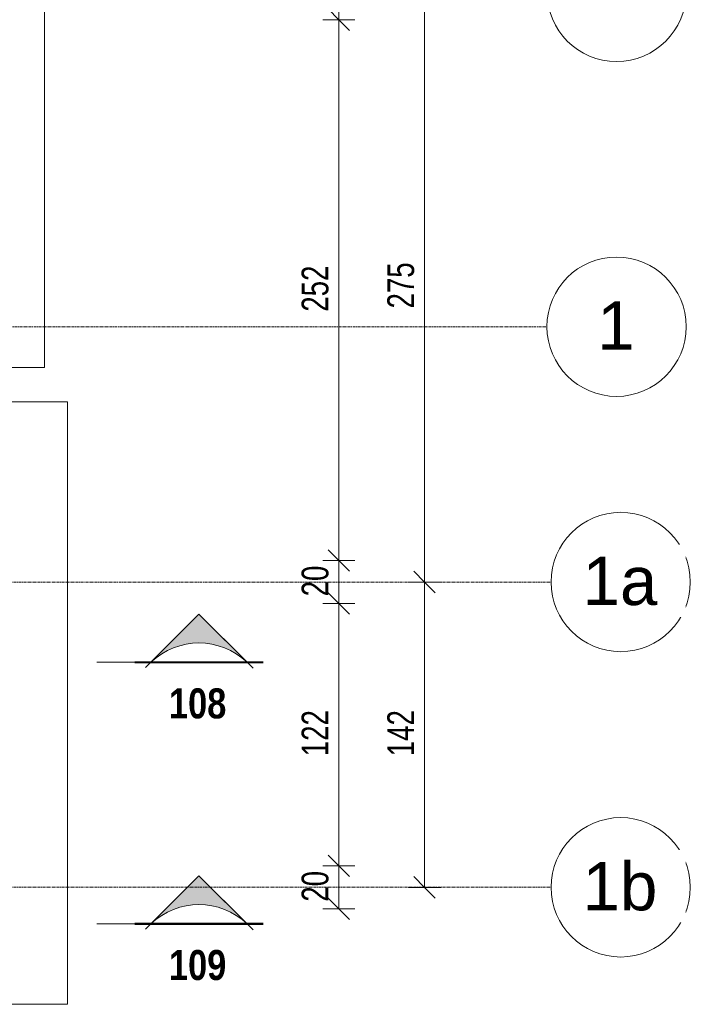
# Model space of a CAD drawing. Header units: millimetres. Extents: x 3690 to 285311, y -2348 to 78336.
# Tile 25 of 46: x 107689 to 110820, y 48714 to 53305. Entities that reach past the tile are written whole.
import ezdxf

# ---------------------------------------------------------------- set-up
doc = ezdxf.new("R2010")
doc.units = ezdxf.units.MM
doc.linetypes.add('Ligne de quadrillage', pattern=[22.225, 12.7, -3.175, 3.175, -3.175])
for name, color, linetype, lineweight in [('A-ANNO-DIMS', 211, 'Continuous', 9), ('A-ANNO-DIMS-50', 211, 'Continuous', 9), ('G-ANNO-SYMB', 111, 'Continuous', 9), ('S-FNDN', 32, 'Continuous', 9), ('S-GRID', 1, 'Continuous', 9), ('S-GRID-IDEN', 1, 'Continuous', 9)]:
    doc.layers.add(name, color=color, linetype=linetype, lineweight=lineweight)
doc.styles.add('Arial Narrow_5', font='ARIALN.TTF', dxfattribs={"width": 0.9, "height": 125})
doc.styles.add('Arial Narrow_B_4', font='ARIALNB.TTF', dxfattribs={"height": 140})
doc.styles.add('Arial_5', font='arial.ttf', dxfattribs={"height": 225})
doc.dimstyles.new('AB6_1_50_-_GB', dxfattribs={"dimscale": 304.8, "dimtxt": 127.928872, "dimasz": 0.328084, "dimexe": 0.246063, "dimexo": 0.0625, "dimgap": 0.04101, "dimtad": 1, "dimdec": 0, "dimlfac": 0.1, "dimdsep": 46, "dimtxsty": 'Arial Narrow_5', "dimblk1": 'OBLIQUE', "dimblk2": 'OBLIQUE', "dimsah": 1, "dimcen": 0.09, "dimazin": 0, "dimtfac": 1, "dimtdec": 4, "dimtix": 1, "dimtmove": 0, "dimatfit": 3, "dimfxl": 0.246063, "dimfxlon": 1, "dimtvp": 1, "dimtolj": 1, "dimtzin": 0, "dimarcsym": 2})

# ---------------------------------------------------------------- blocks, each defined once
blk = doc.blocks.new('Quadrillage - M_Extrémité de la ligne de quadrillage - Cercle-11575-Fondations variante')
at = {"layer": 'S-GRID-IDEN'}
blk.add_circle((0, 0), 6.5, dxfattribs=at)
blk = doc.blocks.new('Coupe - Extrémité de la ligne de coupe - Pleine AB6-966899-Fondations variante')
at = {"layer": 'G-ANNO-SYMB'}
h = blk.add_hatch(color=256, dxfattribs=at)
edge = h.paths.add_edge_path()
edge.add_line((-6, 4.485), (-1.515, 0))
edge.add_arc((-6, -4.699), 6.496, 46.33082, 133.66918)
edge.add_line((-10.485, 0), (-6, 4.485))
for p, q in [((-6, 4.485), (-11.045, -0.559)), ((-6, 4.485), (-10.485, 0)), ((-6, 4.485), (-1.009, -0.506)), ((-1.515, 0), (-6, 4.485)), ((-12, 0.05), (0, 0.05)), ((-12, 0), (0, 0)), ((-12, 0), (-10.485, 0)), ((-12, -0.05), (0, -0.05)), ((0, 0), (-1.515, 0))]:
    blk.add_line(p, q, dxfattribs=at)
blk.add_arc((-6, -4.699), 6.496, 46.33082, 133.66918, dxfattribs=at)
blk = doc.blocks.new('DIMBLOCK75-Fondations variante')
at = {"layer": 'A-ANNO-DIMS-50', "lineweight": 18}
for p, q in [((109579.4, 50683.1), (109529.4, 50733.1)), ((109579.4, 50683.1), (109629.4, 50633.1)), ((109579.4, 49259.2), (109529.4, 49309.2)), ((109579.4, 49259.2), (109629.4, 49209.2))]:
    blk.add_line(p, q, dxfattribs=at)
at = {"layer": 'A-ANNO-DIMS-50'}
for p, q in [((109579.4, 50683.1), (109504.4, 50683.1)), ((109579.4, 49259.2), (109579.4, 50683.1)), ((109579.4, 50683.1), (109654.4, 50683.1)), ((109579.4, 49259.2), (109504.4, 49259.2)), ((109579.4, 49259.2), (109654.4, 49259.2))]:
    blk.add_line(p, q, dxfattribs=at)
at = {"layer": 'A-ANNO-DIMS-50', "color": 0, "insert": (109405.3, 49870.7), "char_height": 125, "width": 241.237, "attachment_point": 1, "rotation": 90, "line_spacing_factor": 0.974696, "style": 'Arial Narrow_5'}
blk.add_mtext('142', dxfattribs=at)
blk = doc.blocks.new('_Oblique')
at = {"color": 0, "linetype": 'ByBlock', "lineweight": -2}
blk.add_line((-0.5, -0.5), (0.5, 0.5), dxfattribs=at)
blk = doc.blocks.new('DIMBLOCK76-Fondations variante')
at = {"layer": 'A-ANNO-DIMS-50', "lineweight": 18}
for p, q in [((109579.4, 53435.4), (109529.4, 53485.4)), ((109579.4, 53435.4), (109629.4, 53385.4)), ((109579.4, 50683.1), (109529.4, 50733.1)), ((109579.4, 50683.1), (109629.4, 50633.1))]:
    blk.add_line(p, q, dxfattribs=at)
at = {"layer": 'A-ANNO-DIMS-50'}
for p, q in [((109579.4, 53435.4), (109504.4, 53435.4)), ((109579.4, 50683.1), (109579.4, 53435.4)), ((109579.4, 53435.4), (109654.4, 53435.4)), ((109579.4, 50683.1), (109504.4, 50683.1)), ((109579.4, 50683.1), (109654.4, 50683.1))]:
    blk.add_line(p, q, dxfattribs=at)
at = {"layer": 'A-ANNO-DIMS-50', "color": 0, "insert": (109405.3, 51958.7), "char_height": 125, "width": 241.237, "attachment_point": 1, "rotation": 90, "line_spacing_factor": 0.974696, "style": 'Arial Narrow_5'}
blk.add_mtext('275', dxfattribs=at)
blk = doc.blocks.new('DIMBLOCK80-Fondations variante')
at = {"layer": 'A-ANNO-DIMS-50', "lineweight": 18}
for p, q in [((109179.4, 49359.2), (109129.4, 49409.2)), ((109179.4, 49359.2), (109229.4, 49309.2)), ((109179.4, 49159.2), (109129.4, 49209.2)), ((109179.4, 49159.2), (109229.4, 49109.2))]:
    blk.add_line(p, q, dxfattribs=at)
at = {"layer": 'A-ANNO-DIMS-50'}
for p, q in [((109179.4, 49359.2), (109104.4, 49359.2)), ((109179.4, 49159.2), (109179.4, 49359.2)), ((109179.4, 49359.2), (109254.4, 49359.2)), ((109179.4, 49159.2), (109104.4, 49159.2)), ((109179.4, 49159.2), (109254.4, 49159.2))]:
    blk.add_line(p, q, dxfattribs=at)
at = {"layer": 'A-ANNO-DIMS-50', "color": 0, "insert": (109005.3, 49192.2), "char_height": 125, "width": 160.825, "attachment_point": 1, "rotation": 90, "line_spacing_factor": 0.974696, "style": 'Arial Narrow_5'}
blk.add_mtext('20', dxfattribs=at)
blk = doc.blocks.new('DIMBLOCK81-Fondations variante')
at = {"layer": 'A-ANNO-DIMS-50', "lineweight": 18}
for p, q in [((109179.4, 50583.1), (109129.4, 50633.1)), ((109179.4, 50583.1), (109229.4, 50533.1)), ((109179.4, 49359.2), (109129.4, 49409.2)), ((109179.4, 49359.2), (109229.4, 49309.2))]:
    blk.add_line(p, q, dxfattribs=at)
at = {"layer": 'A-ANNO-DIMS-50'}
for p, q in [((109179.4, 50583.1), (109104.4, 50583.1)), ((109179.4, 49359.2), (109179.4, 50583.1)), ((109179.4, 50583.1), (109254.4, 50583.1)), ((109179.4, 49359.2), (109104.4, 49359.2)), ((109179.4, 49359.2), (109254.4, 49359.2))]:
    blk.add_line(p, q, dxfattribs=at)
at = {"layer": 'A-ANNO-DIMS-50', "color": 0, "insert": (109005.3, 49870.7), "char_height": 125, "width": 241.237, "attachment_point": 1, "rotation": 90, "line_spacing_factor": 0.974696, "style": 'Arial Narrow_5'}
blk.add_mtext('122', dxfattribs=at)
blk = doc.blocks.new('DIMBLOCK82-Fondations variante')
at = {"layer": 'A-ANNO-DIMS-50', "lineweight": 18}
for p, q in [((109179.4, 50783.1), (109129.4, 50833.1)), ((109179.4, 50783.1), (109229.4, 50733.1)), ((109179.4, 50583.1), (109129.4, 50633.1)), ((109179.4, 50583.1), (109229.4, 50533.1))]:
    blk.add_line(p, q, dxfattribs=at)
at = {"layer": 'A-ANNO-DIMS-50'}
for p, q in [((109179.4, 50783.1), (109104.4, 50783.1)), ((109179.4, 50583.1), (109179.4, 50783.1)), ((109179.4, 50783.1), (109254.4, 50783.1)), ((109179.4, 50583.1), (109104.4, 50583.1)), ((109179.4, 50583.1), (109254.4, 50583.1))]:
    blk.add_line(p, q, dxfattribs=at)
at = {"layer": 'A-ANNO-DIMS-50', "color": 0, "insert": (109005.3, 50616.1), "char_height": 125, "width": 160.825, "attachment_point": 1, "rotation": 90, "line_spacing_factor": 0.974696, "style": 'Arial Narrow_5'}
blk.add_mtext('20', dxfattribs=at)
blk = doc.blocks.new('DIMBLOCK83-Fondations variante')
at = {"layer": 'A-ANNO-DIMS-50', "lineweight": 18}
for p, q in [((109179.4, 53305.4), (109129.4, 53355.4)), ((109179.4, 53305.4), (109229.4, 53255.4)), ((109179.4, 50783.1), (109129.4, 50833.1)), ((109179.4, 50783.1), (109229.4, 50733.1))]:
    blk.add_line(p, q, dxfattribs=at)
at = {"layer": 'A-ANNO-DIMS-50'}
for p, q in [((109179.4, 53305.4), (109104.4, 53305.4)), ((109179.4, 50783.1), (109179.4, 53305.4)), ((109179.4, 53305.4), (109254.4, 53305.4)), ((109179.4, 50783.1), (109104.4, 50783.1)), ((109179.4, 50783.1), (109254.4, 50783.1))]:
    blk.add_line(p, q, dxfattribs=at)
at = {"layer": 'A-ANNO-DIMS-50', "color": 0, "insert": (109005.3, 51943.7), "char_height": 125, "width": 241.237, "attachment_point": 1, "rotation": 90, "line_spacing_factor": 0.974696, "style": 'Arial Narrow_5'}
blk.add_mtext('252', dxfattribs=at)
blk = doc.blocks.new('DIMBLOCK84-Fondations variante')
at = {"layer": 'A-ANNO-DIMS-50', "lineweight": 18}
for p, q in [((109179.4, 53535.4), (109129.4, 53585.4)), ((109179.4, 53535.4), (109229.4, 53485.4)), ((109179.4, 53305.4), (109129.4, 53355.4)), ((109179.4, 53305.4), (109229.4, 53255.4))]:
    blk.add_line(p, q, dxfattribs=at)
at = {"layer": 'A-ANNO-DIMS-50'}
for p, q in [((109179.4, 53535.4), (109104.4, 53535.4)), ((109179.4, 53305.4), (109179.4, 53535.4)), ((109179.4, 53535.4), (109254.4, 53535.4)), ((109179.4, 53305.4), (109104.4, 53305.4)), ((109179.4, 53305.4), (109254.4, 53305.4))]:
    blk.add_line(p, q, dxfattribs=at)
at = {"layer": 'A-ANNO-DIMS-50', "color": 0, "insert": (109005.3, 53353.4), "char_height": 125, "width": 160.825, "attachment_point": 1, "rotation": 90, "line_spacing_factor": 0.974696, "style": 'Arial Narrow_5'}
blk.add_mtext('23', dxfattribs=at)

msp = doc.modelspace()

# ---------------------------------------------------------------- linework, layer by layer
at = {"layer": 'G-ANNO-SYMB'}
for p, q in [((108049.45, 50308.95), (108226.23, 50308.95)), ((108049.45, 49088.95), (108226.23, 49088.95))]:
    msp.add_line(p, q, dxfattribs=at)
at = {"layer": 'S-FNDN'}
for q in [(107805.46, 62338.56), (107335.46, 51683.73)]:
    msp.add_line((107805.46, 51683.73), q, dxfattribs=at)
at = {"layer": 'S-FNDN', "lineweight": 5}
for p, q in [((106613.05, 51523.73), (107913.05, 51523.73)), ((107913.05, 51523.73), (107335.46, 51523.73)), ((107913.05, 48713.73), (107913.05, 51523.73)), ((107913.05, 51523.73), (107913.05, 48713.73)), ((106613.05, 48713.73), (107913.05, 48713.73)), ((107913.05, 48713.73), (106613.05, 48713.73))]:
    msp.add_line(p, q, dxfattribs=at)
at = {"layer": 'S-GRID', "linetype": 'Ligne de quadrillage'}
for p, q in [((60593.04, 51873.73), (110150.38, 51873.73)), ((97305.46, 50683.12), (110169.7, 50683.12)), ((97305.46, 49259.24), (110169.7, 49259.24))]:
    msp.add_line(p, q, dxfattribs=at)

# ---------------------------------------------------------------- block references
at = {"layer": 'G-ANNO-SYMB', "extrusion": (0, 0, -1), "xscale": 49.99999999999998, "yscale": 49.99999999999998, "zscale": 49.99999999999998}
for p in [(-108226.23, 50308.95), (-108226.23, 49088.95)]:
    msp.add_blockref('Coupe - Extrémité de la ligne de coupe - Pleine AB6-966899-Fondations variante', p, dxfattribs=at)
at = {"layer": 'S-GRID-IDEN'}
for p, xscale, yscale, zscale, rotation in [((110475.38, 53435.4), 49.99999999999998, 49.99999999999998, 49.99999999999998, 269.9999999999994), ((110475.38, 51873.73), 49.99999999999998, 49.99999999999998, 49.99999999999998, 269.9999999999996), ((110494.7, 50683.12), 49.99999999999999, 49.99999999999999, 49.99999999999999, 269.9999999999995), ((110494.7, 49259.24), 49.99999999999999, 49.99999999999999, 49.99999999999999, 269.9999999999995)]:
    msp.add_blockref('Quadrillage - M_Extrémité de la ligne de quadrillage - Cercle-11575-Fondations variante', p, dxfattribs=dict(at, xscale=xscale, yscale=yscale, zscale=zscale, rotation=rotation))

# ---------------------------------------------------------------- texts
at = {"layer": 'G-ANNO-SYMB', "char_height": 140, "width": 324.6834, "attachment_point": 1, "style": 'Arial Narrow_B_4'}
for s, insert in [('108', (108386.17, 50186.99)), ('109', (108386.17, 48966.99))]:
    msp.add_mtext(s, dxfattribs=dict(at, insert=insert))

# ---------------------------------------------------------------- dimensions: what is measured, and where the dimension line sits
at = {"layer": 'A-ANNO-DIMS'}
for base, p1, p2, override, picture, middle in [((109179.38, 53535.4), (109104.38, 53305.4), (109104.38, 53535.4), {"dimpost": '<>', "dimfxl": 230}, 'DIMBLOCK84-Fondations variante', (109103.06, 53420.4)), ((109579.38, 53435.4), (109504.38, 50683.12), (109504.38, 53435.4), {"dimpost": '<>', "dimfxl": 2752.278133}, 'DIMBLOCK76-Fondations variante', (109503.06, 52059.26)), ((109179.38, 53305.4), (109104.38, 50783.12), (109104.38, 53305.4), {"dimpost": '<>', "dimfxl": 2522.278133}, 'DIMBLOCK83-Fondations variante', (109103.06, 52044.26)), ((109179.38, 50783.12), (109104.38, 50583.12), (109104.38, 50783.12), {"dimpost": '<>', "dimfxl": 200}, 'DIMBLOCK82-Fondations variante', (109103.06, 50683.12)), ((109579.38, 50683.12), (109504.38, 49259.24), (109504.38, 50683.12), {"dimpost": '<>', "dimfxl": 1423.88153}, 'DIMBLOCK75-Fondations variante', (109504.13, 49971.18)), ((109179.38, 50583.12), (109104.38, 49359.24), (109104.38, 50583.12), {"dimpost": '<>', "dimfxl": 1223.88153}, 'DIMBLOCK81-Fondations variante', (109104.13, 49971.18)), ((109179.38, 49359.24), (109104.38, 49159.24), (109104.38, 49359.24), {"dimpost": '<>', "dimfxl": 200}, 'DIMBLOCK80-Fondations variante', (109103.06, 49259.24))]:
    dim = msp.add_linear_dim(base=base, p1=p1, p2=p2, angle=90, dimstyle='AB6_1_50_-_GB', override=override, dxfattribs=at)
    dim.commit()
    dim.dimension.update_dxf_attribs({"geometry": picture, "text_midpoint": middle})

# ---------------------------------------------------------------- next in the draw order: texts
at = {"layer": 'S-GRID-IDEN', "char_height": 225, "attachment_point": 1, "style": 'Arial_5', "bg_fill": 3, "box_fill_scale": 1.25, "bg_fill_color": 256, "bg_fill_true_color": 13158600, "bg_fill_transparency": 0}
for s, insert, width in [('1', (110384.84, 51991.36), 212.4472), ('1a', (110316.41, 50800.75), 424.8944), ('1b', (110316.41, 49376.87), 424.8944)]:
    msp.add_mtext(s, dxfattribs=dict(at, insert=insert, width=width))

doc.saveas('drawing.dxf')
